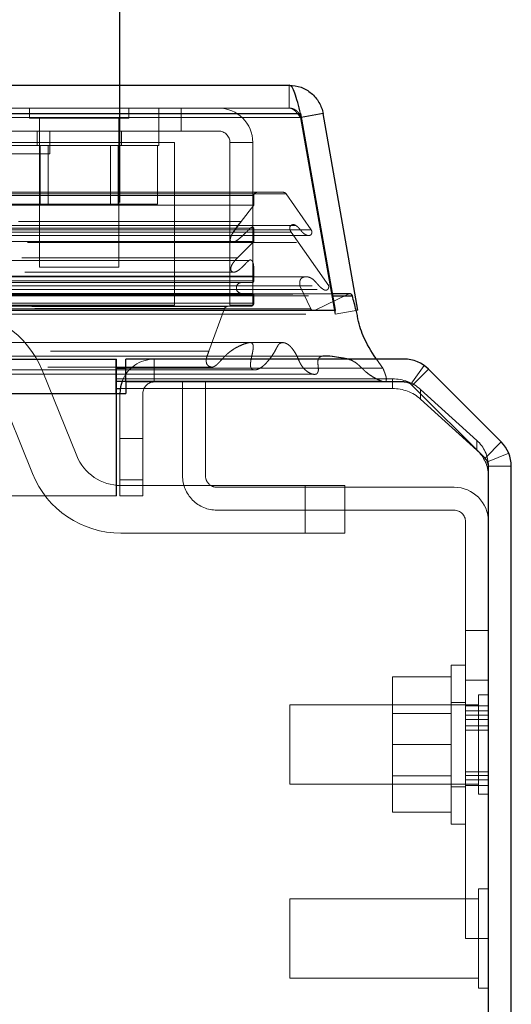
# Model space of a CAD drawing. Header units: inches. Extents: x 0.2 to 10.8, y 0.2 to 8.2.
# Tile 16 of 98: x 4.559 to 4.688, y 2.231 to 2.489. Entities that reach past the tile are written whole.
import ezdxf

# ---------------------------------------------------------------- set-up
doc = ezdxf.new("R2010")
doc.units = ezdxf.units.IN
doc.header["$MEASUREMENT"] = 0
doc.linetypes.add('HIDDEN', pattern=[0.07500000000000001, 0.05, -0.025])
doc.layers.add('DIMENSIONS', color=140, linetype='Continuous')
doc.layers.add('SLD-0', color=179, linetype='Continuous')
doc.styles.add('SLDTEXTSTYLE0', font='TXT', dxfattribs={"width": 0.7})
doc.dimstyles.new('SLDDIMSTYLE0', dxfattribs={"dimtxt": 0.0849609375, "dimasz": 0.13, "dimexe": 0, "dimexo": 0.0625, "dimgap": 0.021240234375, "dimtad": 0, "dimtih": 1, "dimtoh": 1, "dimlfac": 12, "dimrnd": 1e-09, "dimzin": 12, "dimdsep": 46, "dimtxsty": 'SLDTEXTSTYLE0', "dimsah": 1, "dimcen": 0.09, "dimadec": 0, "dimazin": 3, "dimtfac": 1, "dimtofl": 0, "dimtmove": 0, "dimatfit": 3, "dimfxl": 0, "dimfrac": 2, "dimtolj": 1, "dimtzin": 12, "dimarcsym": 0})

# ---------------------------------------------------------------- blocks, each defined once
blk = doc.blocks.new('_D_25')
at = {"layer": 'DIMENSIONS'}
for p, q in [((2.790251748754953, 2.441079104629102), (2.790251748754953, 2.822893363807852)), ((4.585085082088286, 2.441079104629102), (4.585085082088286, 2.822893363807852)), ((2.790251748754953, 2.697893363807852), (3.390614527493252, 2.697893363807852)), ((3.505737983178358, 2.697893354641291), (3.477207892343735, 2.697893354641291)), ((3.477207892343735, 2.697893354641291), (3.477207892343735, 2.562862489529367)), ((3.828886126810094, 2.697893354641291), (3.857416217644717, 2.697893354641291)), ((3.857416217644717, 2.697893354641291), (3.857416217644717, 2.562862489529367)), ((4.585085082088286, 2.697893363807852), (3.944009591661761, 2.697893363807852)), ((3.477207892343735, 2.562862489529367), (3.505737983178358, 2.562862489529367)), ((3.857416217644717, 2.562862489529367), (3.828886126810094, 2.562862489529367))]:
    blk.add_line(p, q, dxfattribs=at)
for points in [[(2.790251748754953, 2.697893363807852), (2.920251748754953, 2.677893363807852), (2.920251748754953, 2.717893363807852)], [(4.585085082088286, 2.697893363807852), (4.455085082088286, 2.717893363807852), (4.455085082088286, 2.677893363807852)]]:
    blk.add_solid(points, dxfattribs=at)
at = {"layer": 'DIMENSIONS', "char_height": 0.08333333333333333, "attachment_point": 1, "style": 'SLDTEXTSTYLE0'}
for s, insert in [('21.54', (3.505737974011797, 2.82433572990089)), ('547.1', (3.505737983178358, 2.670284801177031))]:
    blk.add_mtext(s, dxfattribs=dict(at, insert=insert))

msp = doc.modelspace()

# ---------------------------------------------------------------- linework, layer by layer
at = {"layer": 'SLD-0', "linetype": 'Continuous', "lineweight": 25}
for p, q in [((2.745832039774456, 2.471840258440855), (4.629464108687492, 2.471840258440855)), ((2.74288689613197, 2.464403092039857), (4.632409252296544, 2.464403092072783)), ((4.632409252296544, 2.464403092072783), (4.641493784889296, 2.412882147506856)), ((4.638327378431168, 2.464403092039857), (4.632587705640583, 2.463391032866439)), ((4.647411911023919, 2.412882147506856), (4.638327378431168, 2.464403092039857)), ((4.645234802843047, 2.417192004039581), (4.640733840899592, 2.417192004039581)), ((4.640823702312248, 2.416682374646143), (4.646002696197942, 2.416682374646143)), ((2.733802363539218, 2.412882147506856), (4.641493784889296, 2.412882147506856)), ((4.641493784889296, 2.412882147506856), (4.641493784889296, 2.412808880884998)), ((2.791244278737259, 2.400079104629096), (4.58409255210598, 2.400079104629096)), ((4.58409255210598, 2.391079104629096), (4.58409255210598, 2.400079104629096)), ((4.586585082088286, 2.394079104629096), (4.586585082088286, 2.400079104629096)), ((4.659592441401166, 2.400079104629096), (4.586585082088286, 2.400079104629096)), ((4.584092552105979, 2.397697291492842), (4.586585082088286, 2.397697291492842)), ((4.685032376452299, 2.378367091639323), (4.665956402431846, 2.397443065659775)), ((4.58409255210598, 2.394261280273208), (4.586585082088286, 2.394261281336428)), ((4.58416841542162, 2.391079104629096), (4.58416841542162, 2.394276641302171)), ((4.58416841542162, 2.392346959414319), (4.585174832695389, 2.392346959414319)), ((4.586592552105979, 2.394079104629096), (4.586585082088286, 2.394079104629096)), ((4.586592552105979, 2.394079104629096), (4.586592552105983, 2.391079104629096)), ((4.659595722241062, 2.394079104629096), (4.586592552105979, 2.394079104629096)), ((4.680790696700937, 2.374125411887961), (4.661714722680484, 2.393201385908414)), ((2.791244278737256, 2.391079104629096), (4.58409255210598, 2.391079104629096)), ((4.58409255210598, 2.391079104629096), (4.586592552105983, 2.391079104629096)), ((4.681668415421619, 1.406079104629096), (4.681668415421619, 2.372006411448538)), ((4.687668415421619, 1.406079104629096), (4.687668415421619, 2.372003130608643))]:
    msp.add_line(p, q, dxfattribs=at)
at = {"layer": 'SLD-0', "linetype": 'HIDDEN', "lineweight": 18}
for p, q in [((4.629464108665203, 2.465840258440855), (4.629464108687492, 2.471840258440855)), ((4.632409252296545, 2.464403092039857), (2.742886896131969, 2.464403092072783)), ((2.745832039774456, 2.465840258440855), (4.629464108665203, 2.465840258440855)), ((4.561391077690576, 2.465840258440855), (4.561391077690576, 2.463236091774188)), ((4.587432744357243, 2.463236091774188), (4.587432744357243, 2.465840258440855)), ((4.595245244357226, 2.459840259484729), (4.595245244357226, 2.465840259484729)), ((4.601161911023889, 2.459840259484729), (4.601161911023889, 2.465840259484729)), ((4.632409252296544, 2.464403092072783), (4.632409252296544, 2.463361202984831)), ((2.74288689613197, 2.463361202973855), (4.632409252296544, 2.463361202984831)), ((4.632409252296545, 2.463361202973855), (2.742886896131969, 2.463361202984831)), ((4.561391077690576, 2.463236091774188), (4.587432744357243, 2.463236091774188)), ((4.563995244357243, 2.463236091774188), (4.563995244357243, 2.424173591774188)), ((4.584828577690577, 2.424173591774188), (4.584828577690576, 2.463236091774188)), ((4.632409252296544, 2.463361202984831), (4.641493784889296, 2.411840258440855)), ((4.632587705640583, 2.463391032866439), (4.632418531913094, 2.463361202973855)), ((4.641503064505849, 2.411840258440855), (4.632418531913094, 2.463361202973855)), ((4.601161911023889, 2.459840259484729), (4.556217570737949, 2.459840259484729)), ((4.563370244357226, 2.459840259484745), (4.563370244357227, 2.456090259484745)), ((4.566686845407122, 2.453840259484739), (4.566686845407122, 2.459840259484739)), ((4.585453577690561, 2.456090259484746), (4.58545357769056, 2.459840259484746)), ((4.595245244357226, 2.456090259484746), (4.595245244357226, 2.459840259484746)), ((4.610911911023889, 2.459840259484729), (4.601161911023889, 2.459840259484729)), ((4.599384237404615, 2.45684025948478), (4.556217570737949, 2.45684025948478)), ((4.599384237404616, 2.414173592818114), (4.599384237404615, 2.45684025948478)), ((4.613911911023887, 2.414173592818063), (4.613911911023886, 2.456840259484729)), ((4.619911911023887, 2.456840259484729), (4.613911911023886, 2.456840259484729)), ((4.619911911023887, 2.414173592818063), (4.619911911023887, 2.456840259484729)), ((4.566686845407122, 2.453840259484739), (4.510270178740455, 2.45384025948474)), ((4.55357857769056, 2.456090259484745), (4.595245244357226, 2.456090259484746)), ((4.564163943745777, 2.456090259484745), (4.564163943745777, 2.440673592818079)), ((4.566249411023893, 2.456090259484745), (4.566249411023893, 2.440673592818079)), ((4.582574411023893, 2.440673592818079), (4.582574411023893, 2.456090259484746)), ((4.584659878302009, 2.456090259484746), (4.584659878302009, 2.440673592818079)), ((4.594907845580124, 2.456090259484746), (4.594907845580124, 2.440673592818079)), ((2.747394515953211, 2.443785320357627), (4.627901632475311, 2.443785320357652)), ((2.746663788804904, 2.443352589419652), (4.628632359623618, 2.443352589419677)), ((2.755111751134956, 2.442951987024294), (4.620184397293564, 2.442951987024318)), ((2.755111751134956, 2.442951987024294), (4.620184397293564, 2.442951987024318)), ((4.620184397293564, 2.442951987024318), (4.620184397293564, 2.440419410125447)), ((4.635237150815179, 2.433919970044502), (4.628632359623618, 2.443352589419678)), ((2.755111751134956, 2.440419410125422), (4.620184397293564, 2.440419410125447)), ((4.553915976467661, 2.440673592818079), (4.564163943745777, 2.440673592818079)), ((4.564163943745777, 2.440673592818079), (4.584659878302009, 2.440673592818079)), ((4.584659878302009, 2.440673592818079), (4.594907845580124, 2.440673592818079)), ((4.620184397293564, 2.440419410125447), (4.61681842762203, 2.436111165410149)), ((2.758477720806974, 2.436111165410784), (4.61681842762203, 2.436111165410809)), ((4.614601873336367, 2.433034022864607), (4.61681842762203, 2.436111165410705)), ((2.740058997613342, 2.433919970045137), (4.635237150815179, 2.433919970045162)), ((4.631201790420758, 2.435088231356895), (2.744107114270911, 2.435088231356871)), ((2.745361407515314, 2.433335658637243), (4.629934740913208, 2.433335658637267)), ((2.755111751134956, 2.434384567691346), (4.620184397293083, 2.43438456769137)), ((4.619252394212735, 2.434391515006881), (2.756041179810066, 2.434391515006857)), ((4.619254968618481, 2.434391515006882), (4.619252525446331, 2.434391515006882)), ((4.620184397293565, 2.43438456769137), (4.620184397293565, 2.430939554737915)), ((4.639800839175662, 2.419245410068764), (4.629934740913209, 2.433335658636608)), ((2.740840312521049, 2.43246119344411), (4.634448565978, 2.432461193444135)), ((2.755111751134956, 2.430939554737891), (4.620184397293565, 2.430939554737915)), ((2.76087663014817, 2.430621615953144), (4.614411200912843, 2.430621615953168)), ((4.614411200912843, 2.430621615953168), (4.631374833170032, 2.430621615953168)), ((4.620184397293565, 2.430939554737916), (4.615889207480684, 2.426614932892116)), ((4.634448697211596, 2.432461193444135), (4.634455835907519, 2.432461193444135)), ((4.618945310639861, 2.425939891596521), (2.75635035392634, 2.425939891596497)), ((2.759406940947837, 2.426614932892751), (4.615889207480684, 2.426614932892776)), ((2.759406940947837, 2.426614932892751), (4.615889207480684, 2.426614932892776)), ((2.760138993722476, 2.422879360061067), (4.615153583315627, 2.422879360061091)), ((4.563995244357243, 2.424173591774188), (4.584828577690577, 2.424173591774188)), ((4.615153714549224, 2.422879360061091), (4.615156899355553, 2.422879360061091)), ((4.633814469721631, 2.421645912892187), (2.741472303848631, 2.421645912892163)), ((2.755111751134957, 2.42176894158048), (4.620184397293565, 2.421768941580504)), ((2.755111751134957, 2.420595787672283), (4.620184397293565, 2.420595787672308)), ((2.755111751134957, 2.420595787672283), (4.620184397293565, 2.420595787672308)), ((2.755528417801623, 2.420179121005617), (4.619767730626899, 2.420179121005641)), ((4.620184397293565, 2.421768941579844), (4.620184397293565, 2.420595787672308)), ((4.633823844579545, 2.421645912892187), (4.633814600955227, 2.421645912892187)), ((2.73549530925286, 2.4192454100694), (4.639800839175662, 2.419245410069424)), ((2.736762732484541, 2.418296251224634), (4.638480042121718, 2.418296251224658)), ((2.743042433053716, 2.419276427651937), (4.632253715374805, 2.419276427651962)), ((4.635087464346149, 2.413258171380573), (4.632253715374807, 2.419276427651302)), ((4.638480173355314, 2.418296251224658), (4.638533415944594, 2.418296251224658)), ((2.730426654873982, 2.417107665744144), (4.644869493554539, 2.417107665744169)), ((2.730426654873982, 2.417107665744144), (4.644869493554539, 2.417107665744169)), ((2.73447244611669, 2.416682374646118), (4.640823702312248, 2.416682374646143)), ((4.640733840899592, 2.417192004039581), (2.734562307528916, 2.417192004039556)), ((2.755111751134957, 2.416845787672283), (4.620184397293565, 2.416845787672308)), ((2.755111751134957, 2.416845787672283), (4.620184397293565, 2.416845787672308)), ((2.755528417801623, 2.41726245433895), (4.619767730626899, 2.417262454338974)), ((4.620184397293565, 2.416845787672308), (4.620184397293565, 2.414772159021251)), ((4.644869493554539, 2.417107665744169), (4.636051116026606, 2.412806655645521)), ((2.739245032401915, 2.412806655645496), (4.636051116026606, 2.412806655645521)), ((2.739454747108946, 2.412779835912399), (4.635841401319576, 2.412779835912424)), ((2.740208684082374, 2.413258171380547), (4.635087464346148, 2.413258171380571)), ((2.740208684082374, 2.413258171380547), (4.635087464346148, 2.413258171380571)), ((2.755111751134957, 2.414772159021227), (4.620184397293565, 2.414772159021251)), ((2.755111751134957, 2.414772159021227), (4.620184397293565, 2.414772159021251)), ((2.755945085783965, 2.413929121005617), (4.619351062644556, 2.413929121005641)), ((2.755945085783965, 2.413929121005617), (4.619351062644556, 2.413929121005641)), ((2.762024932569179, 2.413858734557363), (4.613271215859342, 2.413858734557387)), ((2.762024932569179, 2.413858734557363), (4.613271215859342, 2.413858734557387)), ((2.762797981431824, 2.413311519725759), (4.612498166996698, 2.413311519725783)), ((2.762797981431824, 2.413311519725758), (4.612498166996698, 2.413311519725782)), ((4.599384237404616, 2.414173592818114), (2.775967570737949, 2.414173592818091)), ((4.612498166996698, 2.413311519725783), (4.608407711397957, 2.402119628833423)), ((4.619351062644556, 2.413929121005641), (4.613271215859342, 2.413858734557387)), ((4.613911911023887, 2.414173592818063), (4.619911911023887, 2.414173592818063)), ((4.641493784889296, 2.412808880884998), (4.641493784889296, 2.411840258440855)), ((4.647411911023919, 2.412882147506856), (4.641503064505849, 2.411840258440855)), ((2.733802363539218, 2.411840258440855), (4.641493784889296, 2.411840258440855)), ((2.766888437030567, 2.40211962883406), (4.608407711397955, 2.402119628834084)), ((4.58409255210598, 2.400079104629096), (4.58416841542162, 2.400079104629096)), ((4.58416841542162, 2.394276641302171), (4.58416841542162, 2.400079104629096)), ((4.594085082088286, 2.394079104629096), (4.594085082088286, 2.400079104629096)), ((4.654005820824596, 2.397697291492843), (4.652317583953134, 2.400079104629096)), ((2.754642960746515, 2.397268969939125), (4.620639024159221, 2.397268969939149)), ((2.766178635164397, 2.397992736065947), (4.609113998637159, 2.397992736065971)), ((2.791244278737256, 2.397697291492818), (4.584092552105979, 2.397697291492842)), ((4.564694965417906, 2.397158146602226), (4.573751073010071, 2.374765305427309)), ((4.586585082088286, 2.397697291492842), (4.654005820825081, 2.397697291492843)), ((4.661345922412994, 2.393513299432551), (4.664852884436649, 2.398381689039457)), ((4.661713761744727, 2.393200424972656), (4.665956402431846, 2.397443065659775)), ((2.791168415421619, 2.394882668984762), (4.58416841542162, 2.394882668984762)), ((4.58416841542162, 2.394882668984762), (4.656520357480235, 2.394882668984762)), ((4.656520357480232, 2.392346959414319), (4.656520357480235, 2.394882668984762)), ((2.791168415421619, 2.392346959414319), (4.58416841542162, 2.392346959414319)), ((2.791244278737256, 2.394079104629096), (4.58409255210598, 2.394079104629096)), ((4.562162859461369, 2.370078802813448), (4.553106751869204, 2.392471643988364)), ((4.58409255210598, 2.394079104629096), (4.58416841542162, 2.394079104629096)), ((4.585174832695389, 2.392346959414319), (4.656520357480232, 2.392346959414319)), ((4.586585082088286, 2.394261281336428), (4.653831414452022, 2.394261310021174)), ((4.601501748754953, 2.369495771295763), (4.601501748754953, 2.394079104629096)), ((4.607501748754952, 2.369495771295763), (4.607501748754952, 2.394079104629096)), ((4.661591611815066, 2.393315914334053), (4.661713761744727, 2.393200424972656)), ((4.680789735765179, 2.374124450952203), (4.661713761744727, 2.393200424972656)), ((4.663886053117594, 2.392117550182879), (4.663886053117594, 2.389581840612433)), ((4.663886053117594, 2.392117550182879), (4.678617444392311, 2.378766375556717)), ((2.791244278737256, 2.391079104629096), (4.58409255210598, 2.391079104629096)), ((2.791244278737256, 2.391079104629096), (4.58409255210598, 2.391079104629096)), ((2.791244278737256, 2.391079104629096), (4.58409255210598, 2.391079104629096)), ((2.791244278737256, 2.391079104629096), (4.58409255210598, 2.391079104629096)), ((2.791244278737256, 2.391079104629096), (4.58409255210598, 2.391079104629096)), ((4.58409255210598, 2.364245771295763), (4.58409255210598, 2.391079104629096)), ((4.58416841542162, 2.364245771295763), (4.58416841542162, 2.391079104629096)), ((4.585085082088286, 2.391079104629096), (4.585085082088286, 2.364245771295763)), ((4.591085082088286, 2.364245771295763), (4.591085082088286, 2.391079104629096)), ((4.678617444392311, 2.376230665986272), (4.663886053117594, 2.389581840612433)), ((4.585085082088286, 2.379245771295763), (4.591085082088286, 2.379245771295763)), ((4.678617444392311, 2.376230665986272), (4.678617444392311, 2.378766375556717)), ((4.680789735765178, 2.374124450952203), (4.685032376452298, 2.378367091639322)), ((4.681440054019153, 2.373151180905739), (4.686983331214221, 2.375447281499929)), ((4.681668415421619, 2.372090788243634), (4.681668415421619, 2.372006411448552)), ((4.681668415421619, 2.372003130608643), (4.687668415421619, 2.372003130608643)), ((4.591085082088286, 2.36841243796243), (4.585085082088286, 2.36841243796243)), ((4.585085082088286, 2.36841243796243), (4.591085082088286, 2.36841243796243)), ((4.591085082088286, 2.36841243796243), (4.585085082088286, 2.36841243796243)), ((4.585085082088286, 2.36841243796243), (4.591085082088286, 2.36841243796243)), ((4.585339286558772, 2.36695180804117), (4.633601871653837, 2.36695180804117)), ((4.67266841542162, 2.366495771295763), (4.610501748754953, 2.366495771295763)), ((4.633601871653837, 2.36695180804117), (4.633601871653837, 2.354451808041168)), ((4.633601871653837, 2.36695180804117), (4.644018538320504, 2.36695180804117)), ((4.633601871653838, 2.36695180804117), (4.633601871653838, 2.354451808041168)), ((4.633601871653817, 2.36695180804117), (4.633601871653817, 2.354451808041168)), ((4.633601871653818, 2.36695180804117), (4.633601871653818, 2.354451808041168)), ((4.644018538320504, 2.36695180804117), (4.644018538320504, 2.354451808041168)), ((4.58409255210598, 2.364245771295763), (2.791244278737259, 2.364245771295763)), ((4.58416841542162, 2.364245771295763), (4.58409255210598, 2.364245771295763)), ((4.585085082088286, 2.364245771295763), (4.591085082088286, 2.364245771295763)), ((4.67266841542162, 2.360495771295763), (4.610501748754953, 2.360495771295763)), ((4.67566841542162, 2.302870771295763), (4.67566841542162, 2.357495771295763)), ((4.633601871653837, 2.354451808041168), (4.585339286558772, 2.354451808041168)), ((4.644018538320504, 2.354451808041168), (4.633601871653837, 2.354451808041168)), ((4.681668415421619, 2.32897493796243), (4.67566841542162, 2.32897493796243)), ((4.67191841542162, 2.278245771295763), (4.67191841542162, 2.319912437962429)), ((4.67566841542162, 2.319912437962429), (4.67191841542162, 2.319912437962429)), ((4.67191841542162, 2.316829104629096), (4.656501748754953, 2.316829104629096)), ((4.656501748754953, 2.316829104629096), (4.656501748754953, 2.299079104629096)), ((4.681668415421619, 2.315954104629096), (4.67566841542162, 2.315954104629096)), ((4.681668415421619, 2.315954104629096), (4.67566841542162, 2.315954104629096)), ((4.681668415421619, 2.315954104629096), (4.67566841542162, 2.315954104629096)), ((4.681668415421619, 2.315954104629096), (4.67566841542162, 2.315954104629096)), ((4.681668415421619, 2.315954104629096), (4.67566841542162, 2.315954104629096)), ((4.681668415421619, 2.315954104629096), (4.67566841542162, 2.315954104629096)), ((4.681668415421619, 2.315954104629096), (4.67566841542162, 2.315954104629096)), ((4.681668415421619, 2.315954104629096), (4.67566841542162, 2.315954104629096)), ((4.679064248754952, 2.31209993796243), (4.679064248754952, 2.299079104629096)), ((4.681668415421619, 2.31209993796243), (4.679064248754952, 2.31209993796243)), ((4.629585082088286, 2.309495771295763), (4.629585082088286, 2.299079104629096)), ((4.679064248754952, 2.309495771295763), (4.629585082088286, 2.309495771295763)), ((4.67566841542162, 2.310120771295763), (4.67191841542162, 2.310120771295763)), ((4.681668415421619, 2.309199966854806), (4.67566841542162, 2.309199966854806)), ((4.67191841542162, 2.307241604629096), (4.656501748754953, 2.307241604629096)), ((4.681668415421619, 2.307915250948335), (4.67566841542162, 2.307915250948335)), ((4.681668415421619, 2.306781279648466), (4.67566841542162, 2.306781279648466)), ((4.681668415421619, 2.30562832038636), (4.67566841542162, 2.30562832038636)), ((4.681668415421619, 2.304010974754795), (4.67566841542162, 2.304010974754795)), ((4.681668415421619, 2.304010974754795), (4.67566841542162, 2.304010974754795)), ((4.67566841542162, 2.302870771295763), (4.681668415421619, 2.302870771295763)), ((4.67566841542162, 2.302870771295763), (4.67566841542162, 2.248245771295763)), ((4.629585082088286, 2.299079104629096), (4.629585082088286, 2.28866243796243)), ((4.67191841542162, 2.299079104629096), (4.656501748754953, 2.299079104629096)), ((4.656501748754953, 2.299079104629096), (4.656501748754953, 2.281329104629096)), ((4.679064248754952, 2.299079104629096), (4.679064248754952, 2.286058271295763)), ((4.681668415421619, 2.291888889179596), (4.67566841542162, 2.291888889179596)), ((4.629585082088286, 2.28866243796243), (4.679064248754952, 2.28866243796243)), ((4.656501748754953, 2.290916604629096), (4.67191841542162, 2.290916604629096)), ((4.681668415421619, 2.290960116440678), (4.67566841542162, 2.290960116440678)), ((4.67566841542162, 2.289871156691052), (4.681668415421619, 2.289871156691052)), ((4.67191841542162, 2.28803743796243), (4.67566841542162, 2.28803743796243)), ((4.67566841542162, 2.288365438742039), (4.681668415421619, 2.288365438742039)), ((4.679064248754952, 2.286058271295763), (4.681668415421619, 2.286058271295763)), ((4.67191841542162, 2.281329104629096), (4.656501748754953, 2.281329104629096)), ((4.67191841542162, 2.278245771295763), (4.67566841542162, 2.278245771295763)), ((4.679064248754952, 2.261266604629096), (4.679064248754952, 2.248245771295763)), ((4.681668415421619, 2.261266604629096), (4.679064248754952, 2.261266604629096)), ((4.629585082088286, 2.25866243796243), (4.629585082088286, 2.248245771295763)), ((4.679064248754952, 2.25866243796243), (4.629585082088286, 2.25866243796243)), ((4.629585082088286, 2.248245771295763), (4.629585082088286, 2.237829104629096)), ((4.681668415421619, 2.248245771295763), (4.67566841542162, 2.248245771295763)), ((4.679064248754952, 2.248245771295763), (4.679064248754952, 2.23522493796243)), ((4.629585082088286, 2.237829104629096), (4.679064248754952, 2.237829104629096)), ((4.679064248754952, 2.23522493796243), (4.681668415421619, 2.23522493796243))]:
    msp.add_line(p, q, dxfattribs=at)
at = {"layer": 'SLD-0', "linetype": 'HIDDEN', "lineweight": 18, "flags": 128}
for points in [[(4.627900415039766, 2.404388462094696), (3.702929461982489, 2.4043888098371), (2.747398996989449, 2.404388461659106)], [(4.619131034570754, 2.404406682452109), (3.70292946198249, 2.404406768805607), (2.756161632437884, 2.404406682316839)], [(4.640434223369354, 2.400848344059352), (3.647469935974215, 2.400848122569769), (2.734855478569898, 2.40084834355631)], [(4.640441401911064, 2.400848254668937), (3.765852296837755, 2.400845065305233), (2.734856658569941, 2.400848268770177)], [(2.766183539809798, 2.397992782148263), (3.672356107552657, 2.397993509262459), (4.609139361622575, 2.397992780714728)], [(2.739738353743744, 2.396152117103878), (3.67233925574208, 2.39615134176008), (4.635572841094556, 2.396152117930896)], [(2.791244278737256, 2.394261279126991), (3.672339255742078, 2.394260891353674), (4.58409255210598, 2.394261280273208)]]:
    msp.add_lwpolyline(points, dxfattribs=at)
at = {"layer": 'SLD-0', "linetype": 'Continuous', "lineweight": 25, "flags": 128}
msp.add_lwpolyline([(4.585667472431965, 2.394264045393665), (4.585258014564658, 2.392834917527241), (4.585085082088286, 2.391079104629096)], dxfattribs=at)
at = {"layer": 'SLD-0', "linetype": 'HIDDEN', "lineweight": 18}
for centre, radius, start, end in [((4.610911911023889, 2.456840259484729), 0.009000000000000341, 0, 90), ((4.610911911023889, 2.456840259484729), 0.003000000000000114, 0, 90), ((4.621017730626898, 2.442951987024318), 0.0008333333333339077, 90, 180), ((4.627901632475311, 2.442951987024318), 0.0008333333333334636, 28.73262472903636, 90), ((4.617059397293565, 2.418720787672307), 0.001458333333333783, 90, 270.0000000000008), ((4.619767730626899, 2.420595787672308), 0.0004166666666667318, 270.0000000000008, 0), ((4.619767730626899, 2.416845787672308), 0.0004166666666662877, 0, 90), ((4.645234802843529, 2.416358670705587), 0.0008333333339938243, 90.00000003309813, 115.9999999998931), ((4.541518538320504, 2.387785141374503), 0.02500000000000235, 22.01938135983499, 90), ((4.613280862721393, 2.413025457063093), 0.0008333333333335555, 90.6632841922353, 159.9234572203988), ((4.619341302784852, 2.414772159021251), 0.000843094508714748, 270.6632841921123, 0), ((4.635841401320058, 2.413613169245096), 0.0008333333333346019, 205.2138142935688, 284.5756249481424), ((4.594085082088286, 2.391079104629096), 0.009000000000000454, 90, 159.2750408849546), ((4.656600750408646, 2.383903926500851), 0.01097903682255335, 48.42768291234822, 90.41954651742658), ((4.594085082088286, 2.391079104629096), 0.003000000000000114, 90, 180), ((4.656600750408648, 2.381368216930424), 0.01097903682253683, 48.42768291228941, 90.41954651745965), ((4.659592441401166, 2.391079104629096), 0.00299999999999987, 67.44347627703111, 90), ((4.672645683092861, 2.37200208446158), 0.009023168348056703, 0.5632649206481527, 48.56076874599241), ((4.585339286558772, 2.37945180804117), 0.0125000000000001, 202.0193813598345, 270.0000000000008), ((4.672645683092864, 2.369466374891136), 0.009023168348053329, 0.5632649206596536, 48.56076874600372), ((4.585339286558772, 2.37945180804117), 0.02500000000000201, 202.0193813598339, 270.0000000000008), ((4.610501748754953, 2.369495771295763), 0.009000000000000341, 180, 270.0000000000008), ((4.610501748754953, 2.369495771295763), 0.003000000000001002, 180, 270.0000000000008), ((4.67266841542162, 2.357495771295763), 0.008999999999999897, 0, 90), ((4.67266841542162, 2.357495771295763), 0.003000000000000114, 0, 90)]:
    msp.add_arc(centre, radius, start, end, dxfattribs=at)
at = {"layer": 'SLD-0', "linetype": 'Continuous', "lineweight": 25}
for centre, radius, start, end in [((4.645234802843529, 2.416358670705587), 0.0008333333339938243, 22.85776038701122, 90.00000003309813), ((4.659592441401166, 2.391079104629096), 0.009000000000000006, 44.999999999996, 90), ((4.659595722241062, 2.391082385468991), 0.002996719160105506, 45, 90), ((4.678668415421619, 2.372003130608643), 0.009000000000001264, 0, 44.999999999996), ((4.678671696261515, 2.372006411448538), 0.00299671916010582, 0, 45.00000000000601)]:
    msp.add_arc(centre, radius, start, end, dxfattribs=at)
for points, knots in [([(4.632409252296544, 2.464403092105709), (4.63216382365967, 2.465434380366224), (4.631918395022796, 2.466433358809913), (4.631427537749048, 2.46824715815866), (4.631182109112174, 2.469061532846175), (4.630691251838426, 2.470407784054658), (4.630445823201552, 2.470939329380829), (4.629954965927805, 2.471655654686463), (4.629709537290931, 2.471840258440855), (4.629464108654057, 2.471840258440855)], [0, 0, 0, 0, 0.25, 0.25, 0.5, 0.5, 0.75, 0.75, 1, 1, 1, 1]), ([(4.629464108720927, 2.471840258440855), (4.630511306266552, 2.471840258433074), (4.631558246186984, 2.471655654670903), (4.633526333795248, 2.470939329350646), (4.634446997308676, 2.470407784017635), (4.636051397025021, 2.469061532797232), (4.636734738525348, 2.468247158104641), (4.637781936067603, 2.466433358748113), (4.638145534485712, 2.465434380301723), (4.638327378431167, 2.464403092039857)], [0, 0, 0, 0, 0.25, 0.25, 0.5, 0.5, 0.75, 0.75, 1, 1, 1, 1]), ([(4.652317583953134, 2.400079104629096), (4.652267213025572, 2.400150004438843), (4.650966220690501, 2.401981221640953), (4.648912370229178, 2.405437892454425), (4.647622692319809, 2.409562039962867), (4.647260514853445, 2.411921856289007), (4.64677618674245, 2.413710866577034), (4.64632979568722, 2.415425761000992), (4.646002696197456, 2.416682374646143)], [0, 0, 0, 0, 0.0158269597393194, 0.4087824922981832, 0.7013418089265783, 0.7114501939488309, 0.788560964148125, 1, 1, 1, 1])]:
    msp.add_open_spline(points, degree=3, knots=knots, dxfattribs=at)
at = {"layer": 'SLD-0', "linetype": 'HIDDEN', "lineweight": 18}
for points, knots in [([(4.629464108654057, 2.465840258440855), (4.629534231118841, 2.465837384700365), (4.62967447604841, 2.465831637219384), (4.629884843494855, 2.465785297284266), (4.630095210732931, 2.46571182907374), (4.630305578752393, 2.465609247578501), (4.63051594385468, 2.465479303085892), (4.630726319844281, 2.465323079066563), (4.630989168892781, 2.465097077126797), (4.631304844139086, 2.464778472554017), (4.631672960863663, 2.46434770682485), (4.632041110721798, 2.463872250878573), (4.632286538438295, 2.463531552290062), (4.632409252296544, 2.463361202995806)], [0, 0, 0, 0, 0.07144899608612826, 0.1428979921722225, 0.2143469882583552, 0.2857959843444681, 0.3572449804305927, 0.4286939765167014, 0.5001429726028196, 0.625107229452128, 0.7500714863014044, 0.8750357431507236, 1, 1, 1, 1]), ([(4.632418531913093, 2.463361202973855), (4.632398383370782, 2.463458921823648), (4.632358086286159, 2.463654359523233), (4.632261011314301, 2.463938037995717), (4.632138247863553, 2.464211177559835), (4.631988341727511, 2.464470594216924), (4.631813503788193, 2.46471382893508), (4.631615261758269, 2.464938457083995), (4.631340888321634, 2.465193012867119), (4.630971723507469, 2.465451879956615), (4.630495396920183, 2.465672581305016), (4.629987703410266, 2.465813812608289), (4.62963864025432, 2.465831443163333), (4.629464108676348, 2.465840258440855)], [0, 0, 0, 0, 0.07144899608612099, 0.142897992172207, 0.2143469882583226, 0.2857959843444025, 0.3572449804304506, 0.4286939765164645, 0.5001429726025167, 0.625107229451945, 0.7500714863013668, 0.8750357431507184, 1, 1, 1, 1]), ([(4.616818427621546, 2.436111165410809), (4.616719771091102, 2.436005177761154), (4.61652227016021, 2.435793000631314), (4.616237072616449, 2.43545049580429), (4.61595950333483, 2.435096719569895), (4.615690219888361, 2.434734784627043), (4.615428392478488, 2.434369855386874), (4.615174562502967, 2.433998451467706), (4.614929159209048, 2.433616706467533), (4.614664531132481, 2.433178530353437), (4.614404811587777, 2.432704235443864), (4.614186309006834, 2.432212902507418), (4.614047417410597, 2.431788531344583), (4.613983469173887, 2.431435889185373), (4.614002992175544, 2.431146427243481), (4.614071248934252, 2.430897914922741), (4.614199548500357, 2.430708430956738), (4.614394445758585, 2.430604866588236), (4.614634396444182, 2.430610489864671), (4.614875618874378, 2.430689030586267), (4.615285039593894, 2.430868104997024), (4.615899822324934, 2.431272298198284), (4.616754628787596, 2.43197785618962), (4.617569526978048, 2.432726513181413), (4.618301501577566, 2.433445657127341), (4.618832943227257, 2.433972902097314), (4.619235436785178, 2.434393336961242), (4.61951651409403, 2.434606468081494), (4.619725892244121, 2.434712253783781), (4.619907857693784, 2.434703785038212), (4.620037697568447, 2.43459974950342), (4.620128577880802, 2.434491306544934), (4.620168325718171, 2.434415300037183), (4.620184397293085, 2.43438456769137)], [0, 0, 0, 0, 0.03128962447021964, 0.0626388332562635, 0.09399002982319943, 0.1252518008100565, 0.156344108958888, 0.1873161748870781, 0.2182554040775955, 0.2492251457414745, 0.2907698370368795, 0.3255556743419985, 0.3533724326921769, 0.3741592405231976, 0.3895161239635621, 0.4048457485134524, 0.4200318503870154, 0.4363557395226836, 0.4579399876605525, 0.4789056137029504, 0.4992258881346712, 0.5663369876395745, 0.6499042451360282, 0.7496387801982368, 0.8123354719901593, 0.874945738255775, 0.9148795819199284, 0.9375160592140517, 0.9563103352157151, 0.971067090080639, 0.9834351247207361, 0.9933021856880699, 1, 1, 1, 1]), ([(4.629934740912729, 2.433335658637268), (4.629883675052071, 2.43345371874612), (4.629790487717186, 2.433669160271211), (4.629678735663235, 2.433974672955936), (4.62961210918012, 2.434224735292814), (4.629563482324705, 2.434467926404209), (4.62962327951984, 2.434760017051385), (4.629812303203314, 2.435051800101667), (4.630103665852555, 2.435265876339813), (4.630465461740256, 2.435357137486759), (4.630806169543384, 2.435296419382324), (4.631091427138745, 2.435163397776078), (4.631326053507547, 2.43500870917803), (4.631513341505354, 2.434862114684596), (4.631763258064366, 2.43463789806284), (4.632078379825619, 2.434299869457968), (4.632475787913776, 2.433840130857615), (4.632815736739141, 2.433423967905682), (4.633165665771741, 2.433070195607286), (4.633560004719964, 2.432777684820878), (4.634034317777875, 2.432541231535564), (4.634548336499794, 2.432417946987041), (4.634961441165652, 2.432488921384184), (4.635207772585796, 2.432725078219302), (4.635302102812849, 2.43289752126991), (4.63536117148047, 2.433095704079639), (4.635384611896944, 2.433309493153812), (4.635372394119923, 2.433526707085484), (4.635326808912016, 2.433739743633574), (4.635267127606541, 2.433859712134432), (4.635237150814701, 2.433919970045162)], [0, 0, 0, 0, 0.03553125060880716, 0.06483906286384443, 0.08804888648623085, 0.103503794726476, 0.1281658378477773, 0.1604145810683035, 0.2020166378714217, 0.2491996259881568, 0.2900851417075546, 0.3262651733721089, 0.357429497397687, 0.3829550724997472, 0.4025100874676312, 0.4637011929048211, 0.525104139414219, 0.5856696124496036, 0.6286158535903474, 0.6819784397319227, 0.7451102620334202, 0.8081071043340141, 0.8717449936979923, 0.8899833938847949, 0.9079898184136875, 0.9261390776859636, 0.9444837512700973, 0.9629211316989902, 0.9813759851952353, 1, 1, 1, 1]), ([(4.61476680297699, 2.430656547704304), (4.614645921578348, 2.430621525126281), (4.614486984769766, 2.430575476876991), (4.614335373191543, 2.430655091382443), (4.614299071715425, 2.43067415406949)], [0, 0, 0, 0, 0.7605626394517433, 1, 1, 1, 1]), ([(4.615889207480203, 2.426614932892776), (4.61570672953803, 2.42642571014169), (4.61536705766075, 2.426073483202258), (4.614925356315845, 2.425526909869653), (4.614578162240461, 2.425037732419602), (4.6143277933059, 2.424585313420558), (4.614169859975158, 2.424143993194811), (4.614113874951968, 2.423728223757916), (4.614157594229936, 2.423335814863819), (4.614316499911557, 2.423081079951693), (4.614511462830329, 2.422949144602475), (4.614763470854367, 2.422858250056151), (4.615099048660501, 2.422844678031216), (4.615503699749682, 2.42297613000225), (4.615952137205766, 2.423215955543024), (4.616448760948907, 2.42355519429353), (4.616984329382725, 2.424022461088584), (4.617581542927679, 2.424616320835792), (4.618157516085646, 2.425256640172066), (4.618668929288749, 2.425751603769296), (4.61900678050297, 2.425996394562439), (4.619251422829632, 2.426081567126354), (4.619472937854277, 2.426046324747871), (4.619688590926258, 2.42589139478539), (4.619851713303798, 2.425614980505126), (4.619967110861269, 2.425301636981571), (4.620051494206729, 2.424997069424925), (4.620095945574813, 2.424745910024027), (4.620116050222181, 2.424573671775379), (4.620125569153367, 2.424482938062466), (4.620130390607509, 2.424434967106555), (4.620132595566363, 2.424412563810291), (4.620133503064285, 2.42440326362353), (4.620133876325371, 2.424399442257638), (4.620134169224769, 2.424396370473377), (4.620135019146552, 2.424387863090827), (4.620135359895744, 2.424399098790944), (4.620135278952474, 2.424392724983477), (4.620135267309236, 2.424391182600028), (4.620135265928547, 2.424390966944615), (4.620135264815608, 2.424390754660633), (4.620135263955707, 2.424390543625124), (4.620135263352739, 2.424390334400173), (4.620135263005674, 2.424390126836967), (4.620135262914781, 2.424389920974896), (4.62013526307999, 2.424389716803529), (4.620135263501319, 2.424389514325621), (4.620135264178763, 2.42438931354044), (4.620135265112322, 2.424389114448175), (4.620135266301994, 2.424388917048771), (4.620135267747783, 2.424388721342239), (4.620135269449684, 2.424388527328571), (4.620135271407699, 2.424388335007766), (4.620135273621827, 2.42438814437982), (4.620135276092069, 2.42438795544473), (4.620135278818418, 2.424387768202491), (4.620135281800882, 2.424387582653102), (4.620135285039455, 2.424387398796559), (4.620135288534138, 2.424387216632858), (4.620135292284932, 2.424387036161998), (4.620135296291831, 2.424386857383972), (4.620135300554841, 2.424386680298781), (4.620135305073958, 2.424386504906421), (4.620135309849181, 2.424386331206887), (4.62013531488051, 2.424386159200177), (4.620135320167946, 2.424385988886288), (4.620135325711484, 2.424385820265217), (4.620135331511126, 2.424385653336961), (4.620135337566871, 2.424385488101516), (4.620135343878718, 2.42438532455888), (4.620135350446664, 2.42438516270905), (4.620135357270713, 2.424385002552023), (4.620135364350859, 2.424384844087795), (4.620135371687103, 2.424384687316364), (4.620135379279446, 2.424384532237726), (4.620135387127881, 2.424384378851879), (4.620135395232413, 2.424384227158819), (4.620135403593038, 2.424384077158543), (4.620135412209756, 2.424383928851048), (4.620135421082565, 2.424383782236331), (4.620135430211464, 2.424383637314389), (4.62013543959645, 2.424383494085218), (4.620135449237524, 2.424383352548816), (4.620135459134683, 2.424383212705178), (4.620135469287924, 2.424383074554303), (4.620135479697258, 2.424382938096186), (4.620135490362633, 2.42438280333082), (4.62013550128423, 2.424382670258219), (4.620135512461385, 2.424382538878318), (4.620135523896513, 2.424382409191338), (4.620135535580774, 2.424382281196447), (4.620135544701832, 2.424382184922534), (4.62013555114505, 2.42438211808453), (4.620135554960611, 2.424382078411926), (4.620135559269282, 2.424382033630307), (4.62013556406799, 2.424381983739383), (4.620135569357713, 2.424381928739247), (4.620135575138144, 2.424381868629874), (4.620135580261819, 2.424381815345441), (4.620135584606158, 2.42438177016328), (4.620135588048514, 2.424381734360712), (4.620135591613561, 2.424381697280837), (4.620135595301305, 2.424381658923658), (4.62013559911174, 2.424381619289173), (4.62013560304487, 2.424381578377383), (4.620135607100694, 2.424381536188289), (4.620135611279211, 2.42438149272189), (4.620135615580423, 2.424381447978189), (4.620135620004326, 2.424381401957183), (4.620135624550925, 2.424381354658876), (4.620135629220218, 2.424381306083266), (4.620135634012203, 2.424381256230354), (4.620135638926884, 2.424381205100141), (4.620135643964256, 2.424381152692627), (4.620135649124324, 2.424381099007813), (4.620135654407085, 2.424381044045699), (4.62013565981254, 2.424380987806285), (4.620135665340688, 2.424380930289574), (4.62013567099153, 2.424380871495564), (4.620135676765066, 2.424380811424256), (4.620135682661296, 2.424380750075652), (4.620135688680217, 2.424380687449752), (4.620135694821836, 2.424380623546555), (4.620135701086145, 2.424380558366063), (4.620135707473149, 2.424380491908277), (4.620135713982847, 2.424380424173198), (4.620135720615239, 2.424380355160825), (4.620135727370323, 2.424380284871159), (4.620135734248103, 2.424380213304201), (4.620135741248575, 2.424380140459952), (4.620135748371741, 2.424380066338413), (4.620135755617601, 2.424379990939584), (4.620135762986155, 2.424379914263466), (4.620135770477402, 2.42437983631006), (4.620135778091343, 2.424379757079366), (4.620135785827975, 2.424379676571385), (4.620135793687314, 2.424379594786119), (4.620135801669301, 2.424379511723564), (4.620135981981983, 2.42437763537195), (4.620136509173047, 2.424372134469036), (4.620137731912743, 2.424359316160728), (4.620140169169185, 2.424333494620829), (4.620144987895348, 2.424281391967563), (4.620154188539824, 2.424177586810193), (4.620169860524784, 2.423986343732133), (4.620192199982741, 2.423635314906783), (4.620203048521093, 2.423124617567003), (4.620204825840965, 2.422473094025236), (4.620191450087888, 2.422012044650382), (4.620184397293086, 2.421768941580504)], [0, 0, 0, 0, 0.05511511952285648, 0.1025935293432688, 0.1423086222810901, 0.1748045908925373, 0.201028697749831, 0.2255254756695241, 0.2469189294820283, 0.2665083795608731, 0.2813235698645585, 0.2988818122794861, 0.3292506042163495, 0.3622463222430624, 0.3988484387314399, 0.4453695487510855, 0.4963156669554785, 0.5515760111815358, 0.6233121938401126, 0.6730463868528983, 0.7014058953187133, 0.7175088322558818, 0.7337379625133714, 0.7540318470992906, 0.7754405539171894, 0.7952723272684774, 0.8142597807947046, 0.8310083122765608, 0.8396756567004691, 0.8443510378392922, 0.8467922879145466, 0.8480345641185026, 0.8482190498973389, 0.8484276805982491, 0.8486604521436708, 0.8489227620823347, 0.8491806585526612, 0.8494288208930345, 0.8494412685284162, 0.8494536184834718, 0.8494658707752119, 0.8494780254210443, 0.8494900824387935, 0.8495020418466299, 0.8495139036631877, 0.8495256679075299, 0.8495373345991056, 0.8495489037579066, 0.849560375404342, 0.8495717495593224, 0.8495830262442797, 0.8495942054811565, 0.8496052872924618, 0.8496162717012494, 0.8496271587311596, 0.8496379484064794, 0.8496486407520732, 0.8496592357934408, 0.8496697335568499, 0.8496801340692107, 0.8496904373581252, 0.8497006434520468, 0.8497107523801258, 0.8497207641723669, 0.8497306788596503, 0.8497404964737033, 0.8497502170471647, 0.8497598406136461, 0.8497693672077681, 0.8497787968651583, 0.8497881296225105, 0.8497973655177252, 0.8498065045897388, 0.8498155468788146, 0.8498244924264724, 0.8498333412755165, 0.8498420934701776, 0.8498507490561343, 0.8498593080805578, 0.8498677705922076, 0.8498761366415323, 0.8498844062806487, 0.8498925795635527, 0.8499006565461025, 0.8499086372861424, 0.8499165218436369, 0.8499243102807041, 0.8499320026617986, 0.8499395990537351, 0.8499470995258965, 0.8499545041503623, 0.8499618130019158, 0.8499638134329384, 0.8499661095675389, 0.8499687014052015, 0.8499715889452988, 0.8499747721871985, 0.8499782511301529, 0.8499820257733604, 0.8499840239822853, 0.8499860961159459, 0.8499882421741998, 0.8499904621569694, 0.8499927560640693, 0.8499951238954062, 0.8499975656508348, 0.8500000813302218, 0.8500026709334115, 0.8500053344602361, 0.8500080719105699, 0.8500108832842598, 0.850013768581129, 0.8500167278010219, 0.8500197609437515, 0.8500228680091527, 0.8500260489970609, 0.850029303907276, 0.8500326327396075, 0.8500360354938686, 0.8500395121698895, 0.8500430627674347, 0.8500466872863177, 0.8500503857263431, 0.8500541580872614, 0.8500580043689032, 0.8500619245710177, 0.8500659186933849, 0.8500699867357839, 0.8500741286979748, 0.8500783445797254, 0.8500826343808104, 0.8500869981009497, 0.8500914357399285, 0.8500959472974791, 0.8501005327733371, 0.8501051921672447, 0.8501099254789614, 0.850114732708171, 0.8501196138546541, 0.8504357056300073, 0.8510697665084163, 0.8523447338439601, 0.8549167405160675, 0.8601065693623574, 0.8703302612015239, 0.887996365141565, 0.920664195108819, 0.9581676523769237, 0.9999999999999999, 0.9999999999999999, 0.9999999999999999, 0.9999999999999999]), ([(4.632253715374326, 2.419276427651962), (4.63223993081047, 2.419386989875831), (4.632212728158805, 2.41960517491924), (4.632202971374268, 2.419930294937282), (4.63221617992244, 2.420237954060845), (4.632254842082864, 2.420519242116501), (4.632319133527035, 2.420766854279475), (4.632464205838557, 2.421102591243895), (4.632890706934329, 2.421482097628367), (4.633528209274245, 2.421657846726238), (4.634267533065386, 2.421652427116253), (4.634922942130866, 2.421456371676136), (4.635458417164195, 2.421158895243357), (4.635951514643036, 2.42075501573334), (4.636398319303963, 2.420268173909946), (4.636820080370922, 2.419789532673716), (4.637134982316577, 2.419440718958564), (4.637341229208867, 2.419222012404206), (4.637653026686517, 2.418903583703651), (4.638108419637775, 2.418510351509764), (4.638676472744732, 2.418154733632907), (4.639119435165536, 2.418107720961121), (4.639367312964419, 2.418210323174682), (4.639533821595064, 2.418332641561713), (4.639642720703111, 2.418466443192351), (4.63973004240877, 2.418626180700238), (4.639790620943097, 2.41879283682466), (4.639823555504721, 2.418955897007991), (4.63983129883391, 2.419110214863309), (4.639810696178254, 2.419201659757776), (4.639800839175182, 2.419245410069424)], [0, 0, 0, 0, 0.02396969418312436, 0.0473021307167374, 0.06933542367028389, 0.08969834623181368, 0.108329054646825, 0.1254877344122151, 0.1729465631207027, 0.249975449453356, 0.3258696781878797, 0.3918200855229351, 0.4496868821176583, 0.4992002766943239, 0.5665081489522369, 0.620882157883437, 0.6610785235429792, 0.6870429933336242, 0.6990243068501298, 0.7779524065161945, 0.8470242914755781, 0.8845484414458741, 0.9103323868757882, 0.9242266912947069, 0.9396561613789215, 0.9542467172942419, 0.9676181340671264, 0.9795711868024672, 0.9902261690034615, 1, 1, 1, 1]), ([(4.608407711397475, 2.402119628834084), (4.608314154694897, 2.401895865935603), (4.608140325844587, 2.401480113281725), (4.607929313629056, 2.400880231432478), (4.60777094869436, 2.400341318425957), (4.607684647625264, 2.399828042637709), (4.607699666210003, 2.399325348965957), (4.607803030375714, 2.398875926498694), (4.608007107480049, 2.398531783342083), (4.608332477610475, 2.398268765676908), (4.608773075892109, 2.398024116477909), (4.609400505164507, 2.397935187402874), (4.610042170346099, 2.398246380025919), (4.610584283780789, 2.39871164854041), (4.611051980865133, 2.399206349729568), (4.611517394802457, 2.399705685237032), (4.611980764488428, 2.400199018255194), (4.61244402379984, 2.400679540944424), (4.612956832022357, 2.40119572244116), (4.613587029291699, 2.401761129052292), (4.614398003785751, 2.402378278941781), (4.61540654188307, 2.403019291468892), (4.616640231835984, 2.403636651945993), (4.617789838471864, 2.404101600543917), (4.618715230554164, 2.404366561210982), (4.619261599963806, 2.404437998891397), (4.619626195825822, 2.404317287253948), (4.61983896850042, 2.404118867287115), (4.619967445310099, 2.403864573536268), (4.620017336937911, 2.403577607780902), (4.620032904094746, 2.403246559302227), (4.620015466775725, 2.40284115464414), (4.61993108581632, 2.402293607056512), (4.619784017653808, 2.401526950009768), (4.619581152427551, 2.400606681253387), (4.619391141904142, 2.399677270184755), (4.61929590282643, 2.398894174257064), (4.619286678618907, 2.398300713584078), (4.619390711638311, 2.397863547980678), (4.619569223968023, 2.397533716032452), (4.619794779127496, 2.397372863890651), (4.620047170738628, 2.397282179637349), (4.620353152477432, 2.397238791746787), (4.620867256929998, 2.397281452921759), (4.621537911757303, 2.397506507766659), (4.622317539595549, 2.398004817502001), (4.623091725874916, 2.398682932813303), (4.623863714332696, 2.399516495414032), (4.624604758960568, 2.400460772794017), (4.625311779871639, 2.401516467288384), (4.625900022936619, 2.402496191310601), (4.626315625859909, 2.403337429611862), (4.626595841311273, 2.403801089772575), (4.626802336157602, 2.404047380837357), (4.627074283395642, 2.404221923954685), (4.627477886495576, 2.404391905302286), (4.628115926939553, 2.404413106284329), (4.628861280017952, 2.404124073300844), (4.629588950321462, 2.403579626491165), (4.630274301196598, 2.402842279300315), (4.630937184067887, 2.401883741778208), (4.631421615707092, 2.400982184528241), (4.631784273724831, 2.400198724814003), (4.632045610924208, 2.399598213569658), (4.632366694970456, 2.398922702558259), (4.632779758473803, 2.398218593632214), (4.633358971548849, 2.397496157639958), (4.634176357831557, 2.396779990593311), (4.63520512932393, 2.396198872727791), (4.636115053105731, 2.395991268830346), (4.636696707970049, 2.396220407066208), (4.636897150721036, 2.396475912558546), (4.637024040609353, 2.396785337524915), (4.637095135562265, 2.397102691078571), (4.637088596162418, 2.397473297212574), (4.637060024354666, 2.397958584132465), (4.637002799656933, 2.398546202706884), (4.636959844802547, 2.399134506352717), (4.636971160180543, 2.399623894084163), (4.637037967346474, 2.400021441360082), (4.637220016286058, 2.400352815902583), (4.63750866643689, 2.400642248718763), (4.637919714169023, 2.400827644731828), (4.638393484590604, 2.400918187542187), (4.638904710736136, 2.400958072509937), (4.639415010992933, 2.4009487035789), (4.639924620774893, 2.400909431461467), (4.640436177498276, 2.400848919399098), (4.640949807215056, 2.400775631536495), (4.641464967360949, 2.400695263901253), (4.642353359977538, 2.400553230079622), (4.643525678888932, 2.400404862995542), (4.644876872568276, 2.40012003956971), (4.646026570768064, 2.399680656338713), (4.646998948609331, 2.399080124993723), (4.647846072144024, 2.398371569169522), (4.648537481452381, 2.397684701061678), (4.649105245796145, 2.397128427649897), (4.649807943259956, 2.396485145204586), (4.650755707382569, 2.395788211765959), (4.652022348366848, 2.395038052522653), (4.65306162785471, 2.394528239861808), (4.653786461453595, 2.394272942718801), (4.65412913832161, 2.394163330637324), (4.654394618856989, 2.394129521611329), (4.654599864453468, 2.394148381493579), (4.65476461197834, 2.394229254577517), (4.654874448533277, 2.394329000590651), (4.654899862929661, 2.394488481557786), (4.654909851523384, 2.394732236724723), (4.654918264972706, 2.395005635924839), (4.654880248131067, 2.395300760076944), (4.654796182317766, 2.395606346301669), (4.654667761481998, 2.396002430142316), (4.65449344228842, 2.39649216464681), (4.654268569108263, 2.397069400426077), (4.6540977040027, 2.397477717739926), (4.654005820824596, 2.397697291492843)], [0, 0, 0, 0, 0.008278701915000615, 0.01538187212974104, 0.02134746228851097, 0.02694343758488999, 0.03214007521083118, 0.03714374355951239, 0.04188914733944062, 0.04627651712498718, 0.0534924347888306, 0.06329770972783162, 0.07431211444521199, 0.08324430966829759, 0.09191953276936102, 0.1006483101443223, 0.1093587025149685, 0.1180141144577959, 0.1265826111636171, 0.1380614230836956, 0.1518538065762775, 0.1679069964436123, 0.1877762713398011, 0.2108244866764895, 0.2217126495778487, 0.2305147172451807, 0.2350878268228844, 0.2387456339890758, 0.2416761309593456, 0.2445944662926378, 0.2481403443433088, 0.2522239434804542, 0.2575147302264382, 0.2659540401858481, 0.2775438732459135, 0.2883181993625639, 0.296753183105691, 0.3029095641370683, 0.3069949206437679, 0.3112077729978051, 0.3157046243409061, 0.3183739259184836, 0.3229638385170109, 0.3295092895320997, 0.3414384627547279, 0.3538473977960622, 0.3679509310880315, 0.3824477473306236, 0.3973973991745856, 0.4128634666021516, 0.4288534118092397, 0.4386616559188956, 0.4449791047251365, 0.4481738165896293, 0.4514958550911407, 0.4578787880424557, 0.4671981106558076, 0.4800678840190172, 0.4923600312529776, 0.5041000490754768, 0.5186485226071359, 0.5350687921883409, 0.54007997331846, 0.5485168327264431, 0.557526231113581, 0.5660104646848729, 0.5777094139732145, 0.5919718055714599, 0.6087234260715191, 0.6278972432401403, 0.6321132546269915, 0.636047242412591, 0.6398574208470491, 0.643353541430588, 0.6464065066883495, 0.651615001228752, 0.6589022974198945, 0.6653200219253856, 0.6704965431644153, 0.6744024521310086, 0.6783181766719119, 0.6834599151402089, 0.6899361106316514, 0.6977241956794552, 0.705383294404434, 0.713030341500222, 0.7207200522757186, 0.7284389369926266, 0.7361751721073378, 0.7439271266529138, 0.7516919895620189, 0.776184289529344, 0.7967576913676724, 0.8134686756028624, 0.8299736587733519, 0.8441503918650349, 0.8578811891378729, 0.8682855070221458, 0.8752517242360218, 0.8955426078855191, 0.9162122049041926, 0.9373878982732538, 0.944885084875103, 0.9500707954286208, 0.9530555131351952, 0.9569305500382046, 0.9595073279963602, 0.9608676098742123, 0.9622888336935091, 0.964820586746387, 0.968631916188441, 0.9710002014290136, 0.974437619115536, 0.9790241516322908, 0.9848711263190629, 0.9918644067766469, 1, 1, 1, 1])]:
    msp.add_open_spline(points, degree=3, knots=knots, dxfattribs=at)

# ---------------------------------------------------------------- dimensions: what is measured, and where the dimension line sits
at = {"layer": 'DIMENSIONS'}
dim = msp.add_linear_dim(base=(4.585085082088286, 2.697893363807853), p1=(2.790251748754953, 2.391079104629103), p2=(4.585085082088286, 2.391079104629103), dimstyle='SLDDIMSTYLE0', dxfattribs=at)
dim.commit()
dim.dimension.update_dxf_attribs({"geometry": '_D_25', "text_midpoint": (3.667312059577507, 2.697893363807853), "dimtype": 160})

doc.saveas('drawing.dxf')
